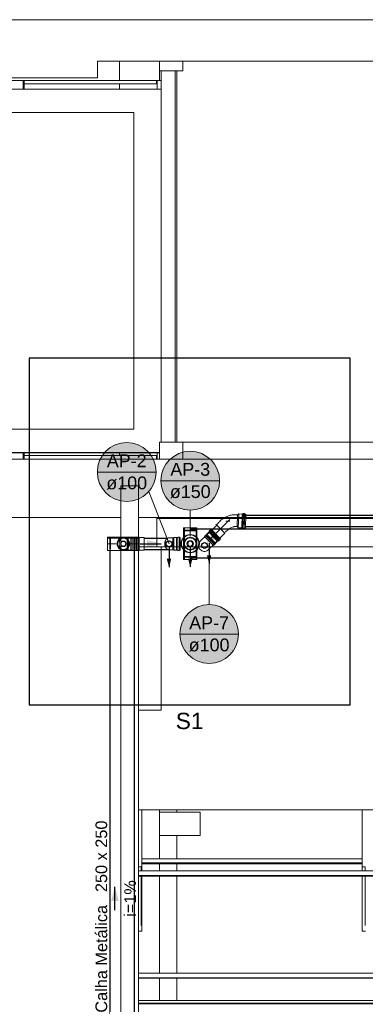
# Model space of a CAD drawing. Header units: millimetres. Extents: x -261 to 187, y -214 to 106.
# Tile 11 of 256: x -212.72 to -209.75, y -200.58 to -192.13. Entities that reach past the tile are written whole.
import ezdxf

# ---------------------------------------------------------------- set-up
doc = ezdxf.new("R2010")
doc.units = ezdxf.units.MM
doc.header["$LTSCALE"] = 0.005
doc.header["$MEASUREMENT"] = 0
for name, pattern in [('DIVIDE', [3.175, 1.27, -0.635, 0, -0.635, 0, -0.635]), ('DOTX2', [1.27, 0, -1.27]), ('NULL', [0])]:
    doc.linetypes.add(name, pattern=pattern)
doc.layers.get('0').update_dxf_attribs({"lineweight": 18})
for name, color, linetype, lineweight in [('AP-Condutos', 4, 'Continuous', 25), ('AP-Indicação coluna', 5, 'Continuous', 13), ('AP-Sentido conduto', 9, 'Continuous', 30), ('AP-Textos conduto', 7, 'Continuous', 9), ('DI-Detalhes', 1, 'Continuous', 30), ('IFC-Cobertura-Contorno', 253, 'Continuous', 5), ('IFC-Laje-Contorno', 9, 'Continuous', 5), ('IFC-Parede padrão-Contorno', 9, 'Continuous', 5), ('IFC-Parede-Contorno', 9, 'Continuous', 5), ('IFC-Pilar-Contorno', 9, 'Continuous', 5), ('IFC-Viga-Contorno', 9, 'Continuous', 5), ('Simbolos', 5, 'Continuous', 20), ('Simbolos_int', 174, 'Continuous', 5), ('Textos', 7, 'Continuous', 9)]:
    doc.layers.add(name, color=color, linetype=linetype, lineweight=lineweight)
doc.styles.add('Arial', font='arial.ttf')

msp = doc.modelspace()

# ---------------------------------------------------------------- hatches: boundary and pattern name
at = {"layer": 'AP-Condutos', "linetype": 'Continuous'}
for points in [[(-211.0891, -196.7982), (-211.0697, -196.7257), (-211.1085, -196.7257)], [(-211.4333, -196.8283), (-211.4139, -196.7558), (-211.4527, -196.7558)], [(-211.2511, -196.8269), (-211.2316, -196.7544), (-211.2705, -196.7544)]]:
    msp.add_hatch(color=151, dxfattribs=at).paths.add_polyline_path(points)
at = {"layer": 'AP-Indicação coluna', "linetype": 'Continuous'}
for points in [[(-211.5443, -196.0124), (-211.5453, -195.9904), (-211.5481, -195.9686), (-211.5529, -195.9471), (-211.5595, -195.9261), (-211.5679, -195.9058), (-211.5781, -195.8863), (-211.5899, -195.8678), (-211.6033, -195.8503), (-211.6182, -195.8341), (-211.6344, -195.8193), (-211.6518, -195.8059), (-211.6704, -195.794), (-211.6899, -195.7839), (-211.7102, -195.7755), (-211.7312, -195.7689), (-211.7526, -195.7641), (-211.7744, -195.7612), (-211.7964, -195.7603), (-211.8184, -195.7612), (-211.8402, -195.7641), (-211.8617, -195.7689), (-211.8826, -195.7755), (-211.903, -195.7839), (-211.9225, -195.794), (-211.941, -195.8059), (-211.9585, -195.8193), (-211.9747, -195.8341), (-211.9895, -195.8503), (-212.0029, -195.8678), (-212.0147, -195.8863), (-212.0249, -195.9058), (-212.0333, -195.9261), (-212.0399, -195.9471), (-212.0447, -195.9686), (-212.0476, -195.9904), (-212.0485, -196.0124), (-212.0476, -196.0343), (-212.0447, -196.0562), (-212.0399, -196.0776), (-212.0333, -196.0986), (-212.0249, -196.1189), (-212.0147, -196.1384), (-212.0029, -196.157), (-211.9895, -196.1744), (-211.9747, -196.1906), (-211.9585, -196.2055), (-211.941, -196.2189), (-211.9225, -196.2307), (-211.903, -196.2409), (-211.8826, -196.2493), (-211.8617, -196.2559), (-211.8402, -196.2606), (-211.8184, -196.2635), (-211.7964, -196.2645), (-211.7744, -196.2635), (-211.7526, -196.2606), (-211.7312, -196.2559), (-211.7102, -196.2493), (-211.6899, -196.2409), (-211.6704, -196.2307), (-211.6518, -196.2189), (-211.6344, -196.2055), (-211.6182, -196.1906), (-211.6033, -196.1744), (-211.5899, -196.157), (-211.5781, -196.1384), (-211.5679, -196.1189), (-211.5595, -196.0986), (-211.5529, -196.0776), (-211.5481, -196.0562), (-211.5453, -196.0343)], [(-210.999, -196.0871), (-210.9999, -196.0651), (-211.0028, -196.0433), (-211.0075, -196.0218), (-211.0142, -196.0008), (-211.0226, -195.9805), (-211.0327, -195.961), (-211.0445, -195.9425), (-211.0579, -195.925), (-211.0728, -195.9088), (-211.089, -195.894), (-211.1065, -195.8806), (-211.125, -195.8687), (-211.1445, -195.8586), (-211.1648, -195.8502), (-211.1858, -195.8436), (-211.2073, -195.8388), (-211.2291, -195.8359), (-211.2511, -195.835), (-211.273, -195.8359), (-211.2948, -195.8388), (-211.3163, -195.8436), (-211.3373, -195.8502), (-211.3576, -195.8586), (-211.3771, -195.8687), (-211.3957, -195.8806), (-211.4131, -195.894), (-211.4293, -195.9088), (-211.4442, -195.925), (-211.4576, -195.9425), (-211.4694, -195.961), (-211.4795, -195.9805), (-211.488, -196.0008), (-211.4946, -196.0218), (-211.4993, -196.0433), (-211.5022, -196.0651), (-211.5032, -196.0871), (-211.5022, -196.109), (-211.4993, -196.1309), (-211.4946, -196.1523), (-211.488, -196.1733), (-211.4795, -196.1936), (-211.4694, -196.2131), (-211.4576, -196.2317), (-211.4442, -196.2491), (-211.4293, -196.2653), (-211.4131, -196.2802), (-211.3957, -196.2936), (-211.3771, -196.3054), (-211.3576, -196.3156), (-211.3373, -196.324), (-211.3163, -196.3306), (-211.2948, -196.3353), (-211.273, -196.3382), (-211.2511, -196.3392), (-211.2291, -196.3382), (-211.2073, -196.3353), (-211.1858, -196.3306), (-211.1648, -196.324), (-211.1445, -196.3156), (-211.125, -196.3054), (-211.1065, -196.2936), (-211.089, -196.2802), (-211.0728, -196.2653), (-211.0579, -196.2491), (-211.0445, -196.2317), (-211.0327, -196.2131), (-211.0226, -196.1936), (-211.0142, -196.1733), (-211.0075, -196.1523), (-211.0028, -196.1309), (-210.9999, -196.109)], [(-210.837, -197.4019), (-210.838, -197.38), (-210.8408, -197.3581), (-210.8456, -197.3367), (-210.8522, -197.3157), (-210.8606, -197.2954), (-210.8708, -197.2759), (-210.8826, -197.2573), (-210.896, -197.2399), (-210.9108, -197.2237), (-210.9271, -197.2088), (-210.9445, -197.1954), (-210.9631, -197.1836), (-210.9826, -197.1734), (-211.0029, -197.165), (-211.0239, -197.1584), (-211.0453, -197.1537), (-211.0671, -197.1508), (-211.0891, -197.1498), (-211.1111, -197.1508), (-211.1329, -197.1537), (-211.1544, -197.1584), (-211.1753, -197.165), (-211.1957, -197.1734), (-211.2152, -197.1836), (-211.2337, -197.1954), (-211.2512, -197.2088), (-211.2674, -197.2237), (-211.2822, -197.2399), (-211.2956, -197.2573), (-211.3074, -197.2759), (-211.3176, -197.2954), (-211.326, -197.3157), (-211.3326, -197.3367), (-211.3374, -197.3581), (-211.3403, -197.38), (-211.3412, -197.4019), (-211.3403, -197.4239), (-211.3374, -197.4457), (-211.3326, -197.4672), (-211.326, -197.4881), (-211.3176, -197.5085), (-211.3074, -197.528), (-211.2956, -197.5465), (-211.2822, -197.564), (-211.2674, -197.5802), (-211.2512, -197.595), (-211.2337, -197.6084), (-211.2152, -197.6203), (-211.1957, -197.6304), (-211.1753, -197.6388), (-211.1544, -197.6454), (-211.1329, -197.6502), (-211.1111, -197.6531), (-211.0891, -197.654), (-211.0671, -197.6531), (-211.0453, -197.6502), (-211.0239, -197.6454), (-211.0029, -197.6388), (-210.9826, -197.6304), (-210.9631, -197.6203), (-210.9445, -197.6084), (-210.9271, -197.595), (-210.9108, -197.5802), (-210.896, -197.564), (-210.8826, -197.5465), (-210.8708, -197.528), (-210.8606, -197.5085), (-210.8522, -197.4881), (-210.8456, -197.4672), (-210.8408, -197.4457), (-210.838, -197.4239)]]:
    msp.add_hatch(color=161, dxfattribs=at).paths.add_polyline_path(points)
at = {"layer": 'AP-Sentido conduto', "linetype": 'Continuous'}
for points in [[(-211.1173, -196.6309), (-211.0091, -196.5684), (-211.0548, -196.5226)], [(-211.5008, -196.6283), (-211.6215, -196.5959), (-211.6215, -196.6606)], [(-211.8976, -199.5698), (-211.93, -199.6905), (-211.8653, -199.6905)]]:
    msp.add_hatch(color=7, dxfattribs=at).paths.add_polyline_path(points)

# ---------------------------------------------------------------- linework, layer by layer
for radius in [0.0781, 0.0751]:
    msp.add_circle((-211.2511, -196.6269), radius)
at = {"layer": 'AP-Condutos'}
for p, q in [((-188.6816, -196.3849), (-210.7731, -196.3849)), ((-211.1249, -196.5692), (-211.0239, -196.4682)), ((-188.5961, -196.5019), (-211.2511, -196.5019)), ((-188.6816, -196.4829), (-210.7764, -196.4829)), ((-211.6472, -196.5793), (-211.4428, -196.5793)), ((-211.0556, -196.6385), (-211.0017, -196.5846)), ((-211.9376, -202.824), (-211.9376, -196.6853)), ((-211.7295, -202.824), (-211.7295, -196.6853)), ((-211.6472, -196.6773), (-211.4428, -196.6773)), ((-188.5961, -196.7519), (-211.2511, -196.7519))]:
    msp.add_line(p, q, dxfattribs=at)
for points in [[(-211.0891, -196.6232), (-211.0891, -196.7982)], [(-211.4333, -196.6533), (-211.4333, -196.8283)], [(-211.2511, -196.6519), (-211.2511, -196.8269)]]:
    msp.add_lwpolyline(points, dxfattribs=at)
for centre in [(-211.4333, -196.6283), (-211.2511, -196.6269), (-211.1288, -196.6424)]:
    msp.add_circle(centre, 0.025, dxfattribs=at)
at = {"layer": 'AP-Indicação coluna'}
for p, q in [((-212.0485, -196.0124), (-211.5443, -196.0124)), ((-211.5032, -196.0871), (-210.999, -196.0871)), ((-211.6075, -196.1793), (-211.4333, -196.6283)), ((-211.2511, -196.3392), (-211.2511, -196.5487)), ((-211.0891, -197.1498), (-211.0891, -196.649)), ((-211.3412, -197.4019), (-210.837, -197.4019))]:
    msp.add_line(p, q, dxfattribs=at)
for centre in [(-211.7964, -196.0124), (-211.7964, -196.0124), (-211.2511, -196.0871), (-211.2511, -196.0871), (-211.0891, -197.4019), (-211.0891, -197.4019)]:
    msp.add_circle(centre, 0.2521, dxfattribs=at)
at = {"layer": 'AP-Sentido conduto'}
for points in [[(-210.9363, -196.4454), (-211.0776, -196.5867)], [(-211.6805, -196.6283), (-211.5008, -196.6283)], [(-211.8976, -199.7698), (-211.8976, -199.5698)]]:
    msp.add_lwpolyline(points, dxfattribs=at)
at = {"layer": 'DI-Detalhes'}
msp.add_lwpolyline([(-212.6329, -198.0075), (-209.879, -198.0075), (-209.879, -195.0374), (-212.6329, -195.0374), (-212.6329, -198.0075)], dxfattribs=at)
at = {"layer": 'IFC-Cobertura-Contorno', "lineweight": 5}
for p, q in [((-217.738, -192.6548), (-211.5407, -192.6548)), ((-212.7195, -192.6559), (-212.6847, -192.6559)), ((-212.711, -192.6559), (-212.6812, -192.6559)), ((-212.6847, -192.7298), (-212.6847, -192.6559)), ((-212.6847, -192.6559), (-212.6757, -192.6559)), ((-212.6757, -192.7298), (-212.6757, -192.6559)), ((-211.5407, -192.6848), (-211.5407, -192.6548)), ((-211.5407, -192.6548), (-211.5347, -192.6548)), ((-211.5402, -192.6598), (-211.5352, -192.6598)), ((-211.5402, -192.6848), (-211.5402, -192.6598)), ((-211.5352, -192.6848), (-211.5352, -192.6598)), ((-211.5348, -192.6559), (-211.5013, -192.6559)), ((-211.5348, -192.7298), (-211.5348, -192.6559)), ((-211.5347, -192.6559), (-211.5347, -192.6548)), ((-211.5263, -192.6559), (-211.5013, -192.6559)), ((-217.4736, -192.7298), (-211.5013, -192.7298)), ((-212.6757, -192.6848), (-211.5407, -192.6848)), ((-211.8909, -192.6848), (-211.5407, -192.6848)), ((-211.5407, -192.6848), (-211.5402, -192.6848)), ((-211.5402, -192.6848), (-211.5352, -192.6848)), ((-211.5352, -192.6848), (-211.5348, -192.6848)), ((-217.4736, -192.9298), (-211.7355, -192.9298)), ((-211.7355, -195.6455), (-211.7355, -192.9298)), ((-217.4736, -195.6455), (-211.7355, -195.6455)), ((-217.4736, -195.8455), (-211.5157, -195.8455)), ((-217.4734, -195.8465), (-211.5157, -195.8465)), ((-212.6847, -195.9018), (-212.6847, -195.8465)), ((-212.6757, -195.9018), (-212.6757, -195.8465)), ((-212.6757, -195.8718), (-211.5407, -195.8718)), ((-211.5407, -195.9018), (-211.5407, -195.8718)), ((-211.5407, -195.8718), (-211.5348, -195.8718)), ((-211.5402, -195.9018), (-211.5402, -195.8768)), ((-211.5402, -195.8768), (-211.5352, -195.8768)), ((-211.5352, -195.9018), (-211.5352, -195.8768)), ((-211.5348, -195.9018), (-211.5348, -195.8465)), ((-211.538, -196.4118), (-211.538, -196.4018)), ((-211.538, -196.4118), (-189.8928, -196.4118)), ((-211.538, -196.6534), (-211.538, -196.4118)), ((-211.6963, -196.6534), (-211.4994, -196.6534)), ((-211.6963, -196.8074), (-211.6963, -196.6534)), ((-211.4994, -197.7519), (-211.4994, -196.6534)), ((-211.4994, -196.6537), (-188.5967, -196.6537)), ((-211.4994, -197.9907), (-211.4994, -197.7519)), ((-211.4994, -198.0534), (-211.4994, -197.9907)), ((-211.6963, -198.0534), (-211.6534, -198.0534)), ((-211.6534, -198.0534), (-211.4994, -198.0534)), ((-211.6963, -198.908), (-203.4414, -198.908)), ((-211.6663, -199.3479), (-211.6663, -198.908)), ((-209.7756, -199.3479), (-209.7756, -198.908)), ((-211.6663, -199.3296), (-209.7756, -199.3296)), ((-211.6963, -199.3981), (-211.6856, -199.3981)), ((-211.6856, -199.3981), (-211.6713, -199.3981)), ((-211.6713, -199.433), (-211.6713, -199.3981)), ((-211.6663, -199.433), (-211.6663, -199.3479)), ((-211.6663, -199.3644), (-209.7756, -199.3644)), ((-211.6663, -199.3734), (-209.7756, -199.3734)), ((-209.7756, -199.3768), (-209.7756, -199.3479)), ((-209.7756, -199.3981), (-209.7756, -199.3768)), ((-209.7756, -199.433), (-209.7756, -199.3981)), ((-209.7756, -199.3981), (-209.7649, -199.3981)), ((-209.7649, -199.3981), (-209.7506, -199.3981)), ((-209.7506, -199.433), (-209.7506, -199.3981)), ((-211.6963, -199.433), (-188.6172, -199.433)), ((-211.6963, -199.4728), (-211.6963, -199.433)), ((-211.6963, -199.4728), (-188.6172, -199.4728)), ((-211.6963, -199.4768), (-211.6963, -199.4728)), ((-211.6963, -199.4768), (-188.6172, -199.4768)), ((-211.6713, -199.6634), (-211.6713, -199.4768)), ((-211.6663, -199.666), (-211.6663, -199.4768)), ((-209.7756, -199.9006), (-209.7756, -199.4768)), ((-209.7506, -199.664), (-209.7506, -199.4768)), ((-211.6713, -199.9006), (-211.6713, -199.6634)), ((-211.6663, -199.9509), (-211.6663, -199.666)), ((-209.7506, -199.9006), (-209.7506, -199.664)), ((-209.7756, -199.9251), (-209.7756, -199.9006)), ((-209.7756, -199.9509), (-209.7756, -199.9251)), ((-211.6963, -199.9509), (-211.6808, -199.9509)), ((-211.6808, -199.9509), (-211.6663, -199.9509)), ((-209.7756, -199.9509), (-209.7601, -199.9509)), ((-209.7601, -199.9509), (-209.7456, -199.9509)), ((-211.6963, -200.3093), (-188.6172, -200.3093)), ((-211.6963, -200.3491), (-211.6963, -200.3093)), ((-211.6963, -200.3491), (-188.6172, -200.3491)), ((-211.6963, -200.3531), (-211.6963, -200.3491)), ((-211.6963, -200.3531), (-188.6172, -200.3531)), ((-211.6963, -200.5455), (-188.6172, -200.5455)), ((-211.6963, -200.5681), (-190.5917, -200.5681)), ((-211.6963, -200.5731), (-191.7829, -200.5731))]:
    msp.add_line(p, q, dxfattribs=at)
at = {"layer": 'IFC-Laje-Contorno', "lineweight": 5}
for p, q in [((-211.858, -192.6548), (-211.858, -192.4882)), ((-211.858, -192.7298), (-211.858, -192.6848)), ((-211.858, -195.8718), (-211.858, -195.8465)), ((-211.5163, -199.3296), (-211.5163, -198.908)), ((-211.5163, -199.433), (-211.5163, -199.3734)), ((-211.5163, -200.3093), (-211.5163, -199.4768)), ((-211.5163, -200.5455), (-211.5163, -200.3531))]:
    msp.add_line(p, q, dxfattribs=at)
at = {"layer": 'IFC-Parede padrão-Contorno', "lineweight": 5}
for p, q in [((-211.5013, -195.7572), (-211.5013, -192.5713)), ((-211.5013, -192.5713), (-211.3813, -192.5713)), ((-211.3813, -195.7572), (-211.3813, -192.5713))]:
    msp.add_line(p, q, dxfattribs=at)
at = {"layer": 'IFC-Parede-Contorno', "lineweight": 5}
for p, q in [((-218.2555, -192.1336), (-206.4146, -192.1336)), ((-212.0467, -192.6318), (-212.0467, -192.4882)), ((-212.0467, -192.4882), (-211.515, -192.4882)), ((-211.515, -192.4882), (-209.985, -192.4882)), ((-209.985, -192.4882), (-206.4146, -192.4882)), ((-217.738, -192.6318), (-212.0467, -192.6318)), ((-213.598, -195.9018), (-196.7342, -195.9018)), ((-211.8463, -196.1318), (-211.8115, -196.1318)), ((-211.8463, -196.3734), (-211.8463, -196.1318)), ((-211.8115, -196.1318), (-211.7831, -196.1318)), ((-211.7831, -196.1318), (-211.6963, -196.1318)), ((-211.6963, -196.3734), (-211.6963, -196.1318)), ((-211.8463, -196.4018), (-211.8463, -196.3391)), ((-211.8463, -196.6885), (-211.8463, -196.3734)), ((-211.6963, -196.4018), (-211.6963, -196.3391)), ((-211.6963, -196.6885), (-211.6963, -196.3734)), ((-215.6785, -196.4018), (-212.2701, -196.4018)), ((-212.2701, -196.4018), (-211.8496, -196.4018)), ((-211.6963, -196.4018), (-209.4056, -196.4018)), ((-211.8496, -196.5645), (-211.8485, -196.5645)), ((-211.8485, -196.5645), (-211.8463, -196.5645)), ((-211.8463, -204.3453), (-211.8463, -196.6885)), ((-211.6963, -199.433), (-211.6963, -196.6885)), ((-211.6963, -200.3093), (-211.6963, -199.4768)), ((-211.6963, -201.1857), (-211.6963, -200.3531))]:
    msp.add_line(p, q, dxfattribs=at)
at = {"layer": 'IFC-Pilar-Contorno', "lineweight": 5}
for p, q in [((-211.5157, -192.5713), (-211.5157, -192.4882)), ((-211.3157, -192.5713), (-211.3157, -192.4882)), ((-211.5157, -192.5713), (-211.3157, -192.5713)), ((-211.5157, -195.7572), (-211.3157, -195.7572)), ((-211.5157, -195.9018), (-211.5157, -195.7572)), ((-211.3157, -195.9018), (-211.3157, -195.7572)), ((-211.5163, -198.9287), (-211.1663, -198.9287)), ((-211.1663, -199.1287), (-211.1663, -198.9287)), ((-211.5163, -199.1287), (-211.1663, -199.1287))]:
    msp.add_line(p, q, dxfattribs=at)
at = {"layer": 'IFC-Viga-Contorno', "lineweight": 5}
for p, q in [((-211.5163, -192.5713), (-211.3663, -192.5713)), ((-211.5163, -192.6559), (-211.5163, -192.5713)), ((-211.3663, -195.7572), (-211.3663, -192.5713)), ((-211.3328, -195.7572), (-211.3328, -195.7568)), ((-211.3328, -195.7568), (-207.8613, -195.7568)), ((-211.3663, -198.9287), (-211.3663, -198.908)), ((-211.3663, -199.3296), (-211.3663, -199.1287)), ((-211.3663, -199.433), (-211.3663, -199.3734)), ((-211.3663, -200.3093), (-211.3663, -199.4768)), ((-211.3663, -200.5455), (-211.3663, -200.3531))]:
    msp.add_line(p, q, dxfattribs=at)
at = {"layer": 'Simbolos'}
for p, q in [((-210.9284, -196.39), (-210.9352, -196.3928)), ((-210.9215, -196.3877), (-210.9284, -196.39)), ((-210.9142, -196.3855), (-210.9215, -196.3877)), ((-210.9065, -196.3837), (-210.9142, -196.3855)), ((-210.8988, -196.3821), (-210.9065, -196.3837)), ((-210.8906, -196.3808), (-210.8988, -196.3821)), ((-210.8821, -196.3798), (-210.8906, -196.3808)), ((-210.8734, -196.3792), (-210.8821, -196.3798)), ((-210.8642, -196.3789), (-210.8734, -196.3792)), ((-210.8548, -196.379), (-210.8642, -196.3789)), ((-210.845, -196.3796), (-210.8548, -196.379)), ((-210.835, -196.3717), (-210.845, -196.3796)), ((-210.8045, -196.3727), (-210.835, -196.3717)), ((-210.7976, -196.3686), (-210.8045, -196.3727)), ((-210.7895, -196.3689), (-210.7976, -196.3686)), ((-210.783, -196.374), (-210.7895, -196.3689)), ((-210.7728, -196.3743), (-210.783, -196.374)), ((-210.7728, -196.3743), (-210.7768, -196.4934)), ((-211.0292, -196.4629), (-211.0323, -196.466)), ((-211.0292, -196.4629), (-210.9539, -196.5382)), ((-211.0148, -196.4533), (-211.027, -196.4651)), ((-211.0083, -196.4462), (-211.0148, -196.4533)), ((-211.0011, -196.4387), (-211.0083, -196.4462)), ((-210.9933, -196.4312), (-211.0011, -196.4387)), ((-210.9846, -196.4234), (-210.9933, -196.4312)), ((-210.9752, -196.416), (-210.9846, -196.4234)), ((-210.965, -196.4086), (-210.9752, -196.416)), ((-210.9595, -196.4052), (-210.965, -196.4086)), ((-210.9539, -196.4019), (-210.9595, -196.4052)), ((-210.9479, -196.3985), (-210.9539, -196.4019)), ((-210.9417, -196.3955), (-210.9479, -196.3985)), ((-210.9352, -196.3928), (-210.9417, -196.3955)), ((-211.3081, -196.7619), (-211.3081, -196.4919)), ((-211.3081, -196.4919), (-211.1941, -196.4919)), ((-211.1941, -196.7619), (-211.1941, -196.4919)), ((-211.1176, -196.5593), (-211.1647, -196.6065)), ((-211.0907, -196.5294), (-211.1277, -196.5664)), ((-211.1177, -196.5546), (-211.1199, -196.5568)), ((-211.1176, -196.5593), (-211.1199, -196.5568)), ((-211.0411, -196.6313), (-211.1177, -196.5546)), ((-211.0457, -196.6312), (-211.1176, -196.5593)), ((-211.11, -196.5517), (-211.1153, -196.5571)), ((-211.0873, -196.5256), (-211.11, -196.5483)), ((-211.11, -196.5483), (-211.11, -196.5517)), ((-211.0822, -196.5205), (-211.0907, -196.529)), ((-211.0907, -196.529), (-211.0907, -196.5294)), ((-211.0889, -196.5222), (-211.0872, -196.5242)), ((-211.0822, -196.5142), (-211.0888, -196.5209)), ((-211.0838, -196.5171), (-211.0821, -196.5191)), ((-211.077, -196.5091), (-211.0837, -196.5158)), ((-211.081, -196.5141), (-211.0783, -196.5156)), ((-211.074, -196.5123), (-211.0771, -196.5154)), ((-211.0758, -196.5089), (-211.0732, -196.5104)), ((-211.074, -196.5123), (-210.9987, -196.5876)), ((-211.0667, -196.5093), (-210.9957, -196.5803)), ((-210.9957, -196.5803), (-210.9539, -196.5382)), ((-210.9479, -196.5279), (-210.9414, -196.5209)), ((-210.9414, -196.5209), (-210.9347, -196.5144)), ((-210.9347, -196.5144), (-210.928, -196.5086)), ((-210.928, -196.5086), (-210.9214, -196.5034)), ((-210.9214, -196.5034), (-210.9147, -196.4988)), ((-210.9147, -196.4988), (-210.9082, -196.4946)), ((-210.9082, -196.4946), (-210.9017, -196.491)), ((-210.9017, -196.491), (-210.8955, -196.4879)), ((-210.8955, -196.4879), (-210.8893, -196.4852)), ((-210.8893, -196.4852), (-210.8835, -196.4832)), ((-210.8835, -196.4832), (-210.8778, -196.4814)), ((-210.8778, -196.4814), (-210.8726, -196.4803)), ((-210.8726, -196.4803), (-210.8675, -196.4793)), ((-210.8675, -196.4793), (-210.8629, -196.479)), ((-210.8629, -196.479), (-210.8587, -196.4788)), ((-210.8587, -196.4788), (-210.8549, -196.4791)), ((-210.8549, -196.4791), (-210.8529, -196.4791)), ((-210.8529, -196.4791), (-210.8509, -196.4794)), ((-210.8509, -196.4794), (-210.8479, -196.4798)), ((-210.8479, -196.4798), (-210.8405, -196.4901)), ((-210.8405, -196.4901), (-210.8086, -196.4914)), ((-210.8086, -196.4914), (-210.8029, -196.4956)), ((-210.8029, -196.4956), (-210.792, -196.4959)), ((-210.792, -196.4959), (-210.7869, -196.4931)), ((-210.7869, -196.4931), (-210.7768, -196.4934)), ((-211.6902, -196.5713), (-211.9602, -196.5713)), ((-211.9602, -196.6853), (-211.9602, -196.5713)), ((-211.7932, -196.5775), (-211.8252, -196.5775)), ((-211.7932, -196.5775), (-211.7931, -196.576)), ((-211.7901, -196.576), (-211.7931, -196.576)), ((-211.79, -196.5775), (-211.7901, -196.576)), ((-211.7838, -196.5775), (-211.79, -196.5775)), ((-211.7816, -196.5753), (-211.7838, -196.5775)), ((-211.7618, -196.5753), (-211.7816, -196.5753)), ((-211.7616, -196.575), (-211.7618, -196.5753)), ((-211.7495, -196.575), (-211.7616, -196.575)), ((-211.7483, -196.5715), (-211.7485, -196.5741)), ((-211.7378, -196.5706), (-211.7473, -196.5706)), ((-211.7369, -196.5713), (-211.7361, -196.5743)), ((-211.7307, -196.575), (-211.7351, -196.575)), ((-211.7307, -196.575), (-211.7307, -196.6815)), ((-211.7307, -196.6815), (-211.7307, -196.575)), ((-211.7307, -196.575), (-211.7262, -196.575)), ((-211.7245, -196.5713), (-211.7253, -196.5743)), ((-211.7235, -196.5706), (-211.7141, -196.5706)), ((-211.7131, -196.5715), (-211.7128, -196.5741)), ((-211.7118, -196.575), (-211.6998, -196.575)), ((-211.6998, -196.575), (-211.6995, -196.5753)), ((-211.6995, -196.5753), (-211.6472, -196.5753)), ((-211.6902, -196.6853), (-211.6902, -196.5713)), ((-211.4013, -196.5775), (-211.4333, -196.5775)), ((-211.4013, -196.5775), (-211.4012, -196.576)), ((-211.3983, -196.576), (-211.4012, -196.576)), ((-211.3981, -196.5775), (-211.3983, -196.576)), ((-211.3919, -196.5775), (-211.3981, -196.5775)), ((-211.3897, -196.5753), (-211.3919, -196.5775)), ((-211.37, -196.5753), (-211.3897, -196.5753)), ((-211.3697, -196.575), (-211.37, -196.5753)), ((-211.3576, -196.575), (-211.3697, -196.575)), ((-211.3564, -196.5715), (-211.3566, -196.5741)), ((-211.346, -196.5706), (-211.3554, -196.5706)), ((-211.345, -196.5713), (-211.3442, -196.5743)), ((-211.3388, -196.575), (-211.3433, -196.575)), ((-211.3388, -196.575), (-211.3388, -196.6815)), ((-211.0457, -196.6312), (-211.0929, -196.6783)), ((-211.0158, -196.6043), (-211.0528, -196.6413)), ((-211.0432, -196.6335), (-211.0457, -196.6312)), ((-211.0381, -196.6236), (-211.0435, -196.6289)), ((-211.0411, -196.6313), (-211.0432, -196.6335)), ((-211.0347, -196.6236), (-211.0381, -196.6236)), ((-211.012, -196.6009), (-211.0347, -196.6236)), ((-211.0154, -196.6043), (-211.0158, -196.6043)), ((-211.0069, -196.5958), (-211.0154, -196.6043)), ((-211.0087, -196.6025), (-211.0107, -196.6008)), ((-211.0006, -196.5957), (-211.0073, -196.6024)), ((-211.0035, -196.5974), (-211.0055, -196.5957)), ((-210.9955, -196.5906), (-211.0022, -196.5973)), ((-211.0005, -196.5945), (-211.002, -196.5919)), ((-210.9987, -196.5876), (-211.0018, -196.5907)), ((-210.9954, -196.5894), (-210.9969, -196.5868)), ((-210.9936, -196.5825), (-210.9967, -196.5856)), ((-210.9947, -196.5793), (-210.9913, -196.5758)), ((-211.6902, -196.6853), (-211.9602, -196.6853)), ((-211.7932, -196.6791), (-211.8252, -196.6791)), ((-211.7932, -196.6791), (-211.7931, -196.6806)), ((-211.7901, -196.6806), (-211.7931, -196.6806)), ((-211.79, -196.6791), (-211.7901, -196.6806)), ((-211.7838, -196.6791), (-211.79, -196.6791)), ((-211.7816, -196.6813), (-211.7838, -196.6791)), ((-211.7618, -196.6813), (-211.7816, -196.6813)), ((-211.7616, -196.6815), (-211.7618, -196.6813)), ((-211.7495, -196.6815), (-211.7616, -196.6815)), ((-211.7483, -196.685), (-211.7485, -196.6824)), ((-211.7378, -196.6859), (-211.7473, -196.6859)), ((-211.7369, -196.6852), (-211.7361, -196.6822)), ((-211.7307, -196.6815), (-211.7351, -196.6815)), ((-211.7307, -196.6815), (-211.7262, -196.6815)), ((-211.7245, -196.6852), (-211.7253, -196.6822)), ((-211.7235, -196.6859), (-211.7141, -196.6859)), ((-211.7131, -196.685), (-211.7128, -196.6824)), ((-211.7118, -196.6815), (-211.6998, -196.6815)), ((-211.6998, -196.6815), (-211.6995, -196.6813)), ((-211.6995, -196.6813), (-211.6472, -196.6813)), ((-211.4013, -196.6791), (-211.4333, -196.6791)), ((-211.4013, -196.6791), (-211.4012, -196.6806)), ((-211.3983, -196.6806), (-211.4012, -196.6806)), ((-211.3981, -196.6791), (-211.3983, -196.6806)), ((-211.3919, -196.6791), (-211.3981, -196.6791)), ((-211.3897, -196.6813), (-211.3919, -196.6791)), ((-211.37, -196.6813), (-211.3897, -196.6813)), ((-211.3697, -196.6815), (-211.37, -196.6813)), ((-211.3576, -196.6815), (-211.3697, -196.6815)), ((-211.3564, -196.685), (-211.3566, -196.6824)), ((-211.346, -196.6859), (-211.3554, -196.6859)), ((-211.345, -196.6852), (-211.3442, -196.6822)), ((-211.3388, -196.6815), (-211.3433, -196.6815)), ((-211.3081, -196.7619), (-211.1941, -196.7619))]:
    msp.add_line(p, q, dxfattribs=at)
for points in [[(-211.0888, -196.5209), (-211.0889, -196.521), (-211.089, -196.5212), (-211.0891, -196.5213), (-211.0891, -196.5215), (-211.0891, -196.5216), (-211.0891, -196.5218), (-211.0891, -196.522), (-211.089, -196.5221), (-211.0889, -196.5222)], [(-211.0873, -196.5256), (-211.0872, -196.5255), (-211.0871, -196.5253), (-211.0871, -196.5252), (-211.087, -196.525), (-211.087, -196.5248), (-211.087, -196.5247), (-211.0871, -196.5245), (-211.0871, -196.5244), (-211.0872, -196.5242)], [(-211.0837, -196.5158), (-211.0838, -196.5159), (-211.0839, -196.516), (-211.084, -196.5162), (-211.084, -196.5164), (-211.084, -196.5165), (-211.084, -196.5167), (-211.084, -196.5168), (-211.0839, -196.517), (-211.0838, -196.5171)], [(-211.081, -196.5141), (-211.0811, -196.514), (-211.0812, -196.5139), (-211.0814, -196.5139), (-211.0815, -196.5139), (-211.0817, -196.5139), (-211.0818, -196.514), (-211.0819, -196.514), (-211.0821, -196.5141), (-211.0822, -196.5142)], [(-211.0822, -196.5205), (-211.0821, -196.5203), (-211.082, -196.5202), (-211.0819, -196.52), (-211.0819, -196.5199), (-211.0819, -196.5197), (-211.0819, -196.5196), (-211.082, -196.5194), (-211.082, -196.5192), (-211.0821, -196.5191)], [(-211.0783, -196.5156), (-211.0782, -196.5156), (-211.0781, -196.5157), (-211.0779, -196.5157), (-211.0778, -196.5157), (-211.0776, -196.5157), (-211.0775, -196.5156), (-211.0774, -196.5156), (-211.0772, -196.5155), (-211.0771, -196.5154)], [(-211.0758, -196.5089), (-211.076, -196.5089), (-211.0761, -196.5088), (-211.0762, -196.5088), (-211.0764, -196.5088), (-211.0765, -196.5088), (-211.0767, -196.5089), (-211.0768, -196.5089), (-211.0769, -196.509), (-211.077, -196.5091)], [(-211.0732, -196.5104), (-211.0731, -196.5105), (-211.0729, -196.5106), (-211.0728, -196.5106), (-211.0727, -196.5106), (-211.0725, -196.5106), (-211.0724, -196.5105), (-211.0722, -196.5105), (-211.0721, -196.5104), (-211.072, -196.5103)], [(-211.8582, -196.6081), (-211.8588, -196.6103), (-211.8593, -196.6125), (-211.8598, -196.6147), (-211.8602, -196.617), (-211.8605, -196.6192), (-211.8608, -196.6215), (-211.8609, -196.6237), (-211.8611, -196.626), (-211.8611, -196.6283)], [(-211.8611, -196.6283), (-211.8611, -196.6305), (-211.8609, -196.6328), (-211.8608, -196.635), (-211.8605, -196.6373), (-211.8602, -196.6395), (-211.8598, -196.6418), (-211.8593, -196.644), (-211.8588, -196.6462), (-211.8582, -196.6484)], [(-211.8506, -196.5923), (-211.8517, -196.5939), (-211.8527, -196.5956), (-211.8537, -196.5973), (-211.8546, -196.599), (-211.8555, -196.6008), (-211.8563, -196.6026), (-211.857, -196.6044), (-211.8576, -196.6063), (-211.8582, -196.6081)], [(-211.8382, -196.581), (-211.8398, -196.582), (-211.8414, -196.583), (-211.8429, -196.5842), (-211.8443, -196.5854), (-211.8457, -196.5866), (-211.847, -196.588), (-211.8483, -196.5894), (-211.8495, -196.5908), (-211.8506, -196.5923)], [(-211.8252, -196.5775), (-211.8267, -196.5775), (-211.8282, -196.5776), (-211.8297, -196.5779), (-211.8312, -196.5782), (-211.8327, -196.5786), (-211.8341, -196.579), (-211.8355, -196.5796), (-211.8369, -196.5803), (-211.8382, -196.581)], [(-211.7495, -196.575), (-211.7493, -196.575), (-211.7492, -196.5749), (-211.749, -196.5749), (-211.7489, -196.5748), (-211.7488, -196.5747), (-211.7487, -196.5746), (-211.7486, -196.5744), (-211.7485, -196.5743), (-211.7485, -196.5741)], [(-211.7473, -196.5706), (-211.7474, -196.5706), (-211.7476, -196.5707), (-211.7478, -196.5707), (-211.7479, -196.5708), (-211.748, -196.5709), (-211.7481, -196.5711), (-211.7482, -196.5712), (-211.7483, -196.5714), (-211.7483, -196.5715)], [(-211.7369, -196.5713), (-211.7369, -196.5712), (-211.737, -196.5711), (-211.7371, -196.571), (-211.7372, -196.5709), (-211.7373, -196.5708), (-211.7374, -196.5707), (-211.7375, -196.5706), (-211.7377, -196.5706), (-211.7378, -196.5706)], [(-211.7361, -196.5743), (-211.736, -196.5744), (-211.736, -196.5745), (-211.7359, -196.5746), (-211.7358, -196.5747), (-211.7357, -196.5748), (-211.7355, -196.5749), (-211.7354, -196.575), (-211.7353, -196.575), (-211.7351, -196.575)], [(-211.7262, -196.575), (-211.7261, -196.575), (-211.7259, -196.575), (-211.7258, -196.5749), (-211.7257, -196.5748), (-211.7256, -196.5747), (-211.7255, -196.5746), (-211.7254, -196.5745), (-211.7253, -196.5744), (-211.7253, -196.5743)], [(-211.7235, -196.5706), (-211.7237, -196.5706), (-211.7238, -196.5706), (-211.7239, -196.5707), (-211.7241, -196.5708), (-211.7242, -196.5709), (-211.7243, -196.571), (-211.7244, -196.5711), (-211.7244, -196.5712), (-211.7245, -196.5713)], [(-211.7131, -196.5715), (-211.7131, -196.5714), (-211.7131, -196.5712), (-211.7132, -196.5711), (-211.7133, -196.5709), (-211.7134, -196.5708), (-211.7136, -196.5707), (-211.7137, -196.5707), (-211.7139, -196.5706), (-211.7141, -196.5706)], [(-211.7128, -196.5741), (-211.7128, -196.5743), (-211.7128, -196.5744), (-211.7127, -196.5746), (-211.7126, -196.5747), (-211.7125, -196.5748), (-211.7123, -196.5749), (-211.7122, -196.5749), (-211.712, -196.575), (-211.7118, -196.575)], [(-211.4663, -196.6081), (-211.467, -196.6103), (-211.4675, -196.6125), (-211.4679, -196.6147), (-211.4683, -196.617), (-211.4687, -196.6192), (-211.4689, -196.6215), (-211.4691, -196.6237), (-211.4692, -196.626), (-211.4692, -196.6283)], [(-211.4692, -196.6283), (-211.4692, -196.6305), (-211.4691, -196.6328), (-211.4689, -196.635), (-211.4687, -196.6373), (-211.4683, -196.6395), (-211.4679, -196.6418), (-211.4675, -196.644), (-211.467, -196.6462), (-211.4663, -196.6484)], [(-211.4587, -196.5923), (-211.4598, -196.5939), (-211.4609, -196.5956), (-211.4618, -196.5973), (-211.4628, -196.599), (-211.4636, -196.6008), (-211.4644, -196.6026), (-211.4651, -196.6044), (-211.4658, -196.6063), (-211.4664, -196.6081)], [(-211.4464, -196.581), (-211.448, -196.582), (-211.4495, -196.583), (-211.451, -196.5842), (-211.4524, -196.5854), (-211.4538, -196.5866), (-211.4552, -196.588), (-211.4564, -196.5894), (-211.4576, -196.5908), (-211.4587, -196.5923)], [(-211.4333, -196.5775), (-211.4348, -196.5775), (-211.4364, -196.5776), (-211.4379, -196.5779), (-211.4393, -196.5782), (-211.4408, -196.5786), (-211.4422, -196.579), (-211.4437, -196.5796), (-211.445, -196.5803), (-211.4464, -196.581)], [(-211.3576, -196.575), (-211.3575, -196.575), (-211.3573, -196.5749), (-211.3572, -196.5749), (-211.357, -196.5748), (-211.3569, -196.5747), (-211.3568, -196.5746), (-211.3567, -196.5744), (-211.3567, -196.5743), (-211.3567, -196.5741)], [(-211.3554, -196.5706), (-211.3556, -196.5706), (-211.3558, -196.5707), (-211.3559, -196.5707), (-211.356, -196.5708), (-211.3562, -196.5709), (-211.3563, -196.5711), (-211.3563, -196.5712), (-211.3564, -196.5714), (-211.3564, -196.5715)], [(-211.345, -196.5713), (-211.3451, -196.5712), (-211.3451, -196.5711), (-211.3452, -196.571), (-211.3453, -196.5709), (-211.3454, -196.5708), (-211.3456, -196.5707), (-211.3457, -196.5706), (-211.3458, -196.5706), (-211.346, -196.5706)], [(-211.3442, -196.5743), (-211.3442, -196.5744), (-211.3441, -196.5745), (-211.344, -196.5746), (-211.3439, -196.5747), (-211.3438, -196.5748), (-211.3437, -196.5749), (-211.3435, -196.575), (-211.3434, -196.575), (-211.3433, -196.575)], [(-211.1647, -196.6065), (-211.1704, -196.6133), (-211.1749, -196.6209), (-211.1779, -196.6293), (-211.1794, -196.638), (-211.1794, -196.6468), (-211.1779, -196.6556), (-211.1749, -196.6639), (-211.1704, -196.6715), (-211.1647, -196.6783), (-211.158, -196.684), (-211.1503, -196.6884), (-211.142, -196.6915), (-211.1333, -196.693), (-211.1244, -196.693), (-211.1157, -196.6915), (-211.1074, -196.6884), (-211.0997, -196.684), (-211.0929, -196.6783)], [(-211.0106, -196.6008), (-211.0108, -196.6007), (-211.0109, -196.6007), (-211.0111, -196.6006), (-211.0112, -196.6006), (-211.0114, -196.6006), (-211.0116, -196.6006), (-211.0117, -196.6007), (-211.0119, -196.6008), (-211.012, -196.6009)], [(-211.0087, -196.6025), (-211.0085, -196.6026), (-211.0084, -196.6027), (-211.0082, -196.6027), (-211.0081, -196.6027), (-211.0079, -196.6027), (-211.0077, -196.6027), (-211.0076, -196.6026), (-211.0074, -196.6025), (-211.0073, -196.6024)], [(-211.0055, -196.5957), (-211.0057, -196.5956), (-211.0058, -196.5955), (-211.006, -196.5955), (-211.0061, -196.5955), (-211.0063, -196.5955), (-211.0065, -196.5955), (-211.0066, -196.5956), (-211.0068, -196.5957), (-211.0069, -196.5958)], [(-211.0035, -196.5974), (-211.0034, -196.5975), (-211.0033, -196.5975), (-211.0031, -196.5976), (-211.0029, -196.5976), (-211.0028, -196.5976), (-211.0026, -196.5976), (-211.0025, -196.5975), (-211.0023, -196.5974), (-211.0022, -196.5973)], [(-211.0018, -196.5907), (-211.0019, -196.5908), (-211.002, -196.5909), (-211.0021, -196.5911), (-211.0021, -196.5912), (-211.0021, -196.5914), (-211.0021, -196.5915), (-211.0021, -196.5916), (-211.002, -196.5918), (-211.002, -196.5919)], [(-211.0006, -196.5957), (-211.0005, -196.5956), (-211.0005, -196.5955), (-211.0004, -196.5954), (-211.0004, -196.5952), (-211.0003, -196.5951), (-211.0003, -196.5949), (-211.0004, -196.5948), (-211.0004, -196.5947), (-211.0005, -196.5945)], [(-210.9967, -196.5856), (-210.9968, -196.5857), (-210.9969, -196.5858), (-210.9969, -196.586), (-210.997, -196.5861), (-210.997, -196.5862), (-210.997, -196.5864), (-210.997, -196.5865), (-210.9969, -196.5867), (-210.9969, -196.5868)], [(-210.9955, -196.5906), (-210.9954, -196.5905), (-210.9953, -196.5904), (-210.9953, -196.5903), (-210.9952, -196.5901), (-210.9952, -196.59), (-210.9952, -196.5898), (-210.9952, -196.5897), (-210.9953, -196.5895), (-210.9954, -196.5894)], [(-211.8582, -196.6484), (-211.8576, -196.6502), (-211.857, -196.6521), (-211.8563, -196.6539), (-211.8555, -196.6557), (-211.8546, -196.6575), (-211.8537, -196.6592), (-211.8527, -196.6609), (-211.8517, -196.6626), (-211.8506, -196.6642)], [(-211.8506, -196.6642), (-211.8495, -196.6657), (-211.8483, -196.6671), (-211.847, -196.6685), (-211.8457, -196.6699), (-211.8443, -196.6711), (-211.8429, -196.6723), (-211.8414, -196.6735), (-211.8398, -196.6745), (-211.8382, -196.6755)], [(-211.8382, -196.6755), (-211.8369, -196.6762), (-211.8355, -196.6769), (-211.8341, -196.6775), (-211.8327, -196.6779), (-211.8312, -196.6783), (-211.8297, -196.6787), (-211.8282, -196.6789), (-211.8267, -196.679), (-211.8252, -196.6791)], [(-211.7485, -196.6824), (-211.7485, -196.6823), (-211.7486, -196.6821), (-211.7487, -196.682), (-211.7488, -196.6818), (-211.7489, -196.6817), (-211.749, -196.6816), (-211.7492, -196.6816), (-211.7493, -196.6815), (-211.7495, -196.6815)], [(-211.7483, -196.685), (-211.7483, -196.6852), (-211.7482, -196.6853), (-211.7481, -196.6855), (-211.748, -196.6856), (-211.7479, -196.6857), (-211.7478, -196.6858), (-211.7476, -196.6858), (-211.7474, -196.6859), (-211.7473, -196.6859)], [(-211.7378, -196.6859), (-211.7377, -196.6859), (-211.7375, -196.6859), (-211.7374, -196.6858), (-211.7373, -196.6857), (-211.7372, -196.6856), (-211.7371, -196.6855), (-211.737, -196.6854), (-211.7369, -196.6853), (-211.7369, -196.6852)], [(-211.7351, -196.6815), (-211.7353, -196.6815), (-211.7354, -196.6815), (-211.7355, -196.6816), (-211.7357, -196.6817), (-211.7358, -196.6818), (-211.7359, -196.6819), (-211.736, -196.682), (-211.736, -196.6821), (-211.7361, -196.6822)], [(-211.7253, -196.6822), (-211.7253, -196.6821), (-211.7254, -196.682), (-211.7255, -196.6819), (-211.7256, -196.6818), (-211.7257, -196.6817), (-211.7258, -196.6816), (-211.7259, -196.6815), (-211.7261, -196.6815), (-211.7262, -196.6815)], [(-211.7245, -196.6852), (-211.7244, -196.6853), (-211.7244, -196.6854), (-211.7243, -196.6855), (-211.7242, -196.6856), (-211.7241, -196.6857), (-211.7239, -196.6858), (-211.7238, -196.6859), (-211.7237, -196.6859), (-211.7235, -196.6859)], [(-211.7141, -196.6859), (-211.7139, -196.6859), (-211.7137, -196.6858), (-211.7136, -196.6858), (-211.7134, -196.6857), (-211.7133, -196.6856), (-211.7132, -196.6855), (-211.7131, -196.6853), (-211.7131, -196.6852), (-211.7131, -196.685)], [(-211.7118, -196.6815), (-211.712, -196.6815), (-211.7122, -196.6816), (-211.7123, -196.6816), (-211.7125, -196.6817), (-211.7126, -196.6818), (-211.7127, -196.682), (-211.7128, -196.6821), (-211.7128, -196.6823), (-211.7128, -196.6824)], [(-211.4664, -196.6484), (-211.4658, -196.6502), (-211.4651, -196.6521), (-211.4644, -196.6539), (-211.4636, -196.6557), (-211.4628, -196.6575), (-211.4618, -196.6592), (-211.4609, -196.6609), (-211.4598, -196.6626), (-211.4587, -196.6642)], [(-211.4587, -196.6642), (-211.4576, -196.6657), (-211.4564, -196.6671), (-211.4552, -196.6685), (-211.4538, -196.6699), (-211.4524, -196.6711), (-211.451, -196.6723), (-211.4495, -196.6735), (-211.448, -196.6745), (-211.4464, -196.6755)], [(-211.4464, -196.6755), (-211.445, -196.6762), (-211.4437, -196.6769), (-211.4422, -196.6775), (-211.4408, -196.6779), (-211.4393, -196.6783), (-211.4379, -196.6787), (-211.4364, -196.6789), (-211.4348, -196.679), (-211.4333, -196.6791)], [(-211.3567, -196.6824), (-211.3567, -196.6823), (-211.3567, -196.6821), (-211.3568, -196.682), (-211.3569, -196.6818), (-211.357, -196.6817), (-211.3572, -196.6816), (-211.3573, -196.6816), (-211.3575, -196.6815), (-211.3576, -196.6815)], [(-211.3564, -196.685), (-211.3564, -196.6852), (-211.3563, -196.6853), (-211.3563, -196.6855), (-211.3562, -196.6856), (-211.356, -196.6857), (-211.3559, -196.6858), (-211.3558, -196.6858), (-211.3556, -196.6859), (-211.3554, -196.6859)], [(-211.346, -196.6859), (-211.3458, -196.6859), (-211.3457, -196.6859), (-211.3456, -196.6858), (-211.3454, -196.6857), (-211.3453, -196.6856), (-211.3452, -196.6855), (-211.3451, -196.6854), (-211.3451, -196.6853), (-211.345, -196.6852)], [(-211.3433, -196.6815), (-211.3434, -196.6815), (-211.3435, -196.6815), (-211.3437, -196.6816), (-211.3438, -196.6817), (-211.3439, -196.6818), (-211.344, -196.6819), (-211.3441, -196.682), (-211.3442, -196.6821), (-211.3442, -196.6822)]]:
    msp.add_lwpolyline(points, dxfattribs=at)
for centre, radius in [((-211.8252, -196.6283), 0.0547), ((-211.8252, -196.6283), 0.0207), ((-211.2511, -196.6269), 0.0547), ((-211.2511, -196.6269), 0.0207)]:
    msp.add_circle(centre, radius, dxfattribs=at)
at = {"layer": 'Simbolos', "linetype": 'DIVIDE'}
for centre in [(-211.8252, -196.6283), (-211.2511, -196.6269)]:
    msp.add_circle(centre, 0.05, dxfattribs=at)
at = {"layer": 'Simbolos_int'}
for p, q in [((-211.8476, -196.3305), (-211.8476, -196.6005)), ((-210.845, -196.3796), (-210.8479, -196.4798)), ((-210.835, -196.3717), (-210.8405, -196.4901)), ((-210.8045, -196.3727), (-210.8086, -196.4914)), ((-210.7976, -196.3686), (-210.8029, -196.4956)), ((-210.7895, -196.3689), (-210.792, -196.4959)), ((-210.783, -196.374), (-210.7869, -196.4931)), ((-211.3011, -196.7619), (-211.3011, -196.4919)), ((-211.3011, -196.5119), (-211.2011, -196.5119)), ((-211.3011, -196.5169), (-211.2011, -196.5169)), ((-211.2011, -196.7619), (-211.2011, -196.4919)), ((-211.0347, -196.6236), (-211.11, -196.5483)), ((-211.0907, -196.5294), (-211.0158, -196.6043)), ((-211.0867, -196.5249), (-211.0114, -196.6002)), ((-211.0815, -196.5198), (-211.0062, -196.5951)), ((-211.0777, -196.5159), (-211.0024, -196.5913)), ((-211.0726, -196.5108), (-210.9972, -196.5861)), ((-211.6902, -196.5783), (-211.9602, -196.5783)), ((-211.9402, -196.6783), (-211.9402, -196.5783)), ((-211.9352, -196.6783), (-211.9352, -196.5783)), ((-211.7932, -196.6791), (-211.7932, -196.5775)), ((-211.79, -196.6791), (-211.79, -196.5775)), ((-211.7838, -196.6791), (-211.7838, -196.5775)), ((-211.7616, -196.6815), (-211.7616, -196.575)), ((-211.7486, -196.575), (-211.7486, -196.6815)), ((-211.7359, -196.575), (-211.7359, -196.6815)), ((-211.7255, -196.6815), (-211.7255, -196.575)), ((-211.7152, -196.5783), (-211.7152, -196.6783)), ((-211.7128, -196.6815), (-211.7128, -196.575)), ((-211.7102, -196.5783), (-211.7102, -196.6783)), ((-211.6995, -196.6813), (-211.6995, -196.5753)), ((-211.6472, -196.6813), (-211.6472, -196.5753)), ((-211.4013, -196.6791), (-211.4013, -196.5775)), ((-211.3981, -196.6791), (-211.3981, -196.5775)), ((-211.3919, -196.6791), (-211.3919, -196.5775)), ((-211.3697, -196.6815), (-211.3697, -196.575)), ((-211.3567, -196.575), (-211.3567, -196.6815)), ((-211.344, -196.575), (-211.344, -196.6815)), ((-211.1277, -196.5664), (-211.0528, -196.6413)), ((-211.2011, -196.7369), (-211.3011, -196.7369)), ((-211.2011, -196.7419), (-211.3011, -196.7419))]:
    msp.add_line(p, q, dxfattribs=at)
at = {"layer": 'Simbolos_int', "color": 8, "linetype": 'Continuous'}
for p, q in [((-210.9114, -196.4339), (-210.9443, -196.4339)), ((-210.9346, -196.4436), (-210.9115, -196.4206))]:
    msp.add_line(p, q, dxfattribs=at)
at = {"layer": 'Simbolos_int', "linetype": 'DOTX2'}
for p, q in [((-211.2511, -196.7619), (-211.2511, -196.4919)), ((-211.6902, -196.6283), (-211.9602, -196.6283))]:
    msp.add_line(p, q, dxfattribs=at)
at = {"layer": 'Simbolos_int'}
for centre, radius in [((-211.8252, -196.6283), 0.05), ((-211.8252, -196.6283), 0.0236), ((-211.2511, -196.6269), 0.05), ((-211.2511, -196.6269), 0.0236)]:
    msp.add_circle(centre, radius, dxfattribs=at)

# ---------------------------------------------------------------- texts
at = {"layer": 'AP-Indicação coluna', "linetype": 'NULL', "char_height": 0.11, "attachment_point": 8, "line_spacing_factor": 0.6, "style": 'Arial'}
for s, insert, width in [('AP-2', (-211.7964, -195.9711), 0.683308), ('AP-3', (-211.2511, -196.0458), 0.683308), ('ø100', (-211.7964, -196.1637), 0.700412), ('ø150', (-211.2511, -196.2384), 0.700412), ('AP-7', (-211.0891, -197.3606), 0.683308), ('ø100', (-211.0891, -197.5532), 0.700412)]:
    msp.add_mtext(s, dxfattribs=dict(at, insert=insert, width=width))
at = {"layer": 'AP-Textos conduto', "linetype": 'NULL', "char_height": 0.1, "rotation": 90.00021, "line_spacing_factor": 0.6, "style": 'Arial'}
for s, insert, width, attachment_point in [('250 x 250', (-211.9629, -199.6148), 0.916311, 7), ('i=1%', (-211.7163, -199.6698), 0.628963, 8), ('Calha Metálica', (-211.9629, -199.7248), 1.847713, 9)]:
    msp.add_mtext(s, dxfattribs=dict(at, insert=insert, width=width, attachment_point=attachment_point))
at = {"layer": 'Textos', "linetype": 'NULL', "insert": (-211.256, -198.2187), "char_height": 0.14, "width": 0.478476, "attachment_point": 8, "line_spacing_factor": 0.6, "style": 'Arial'}
msp.add_mtext('S1', dxfattribs=at)

doc.saveas('drawing.dxf')
